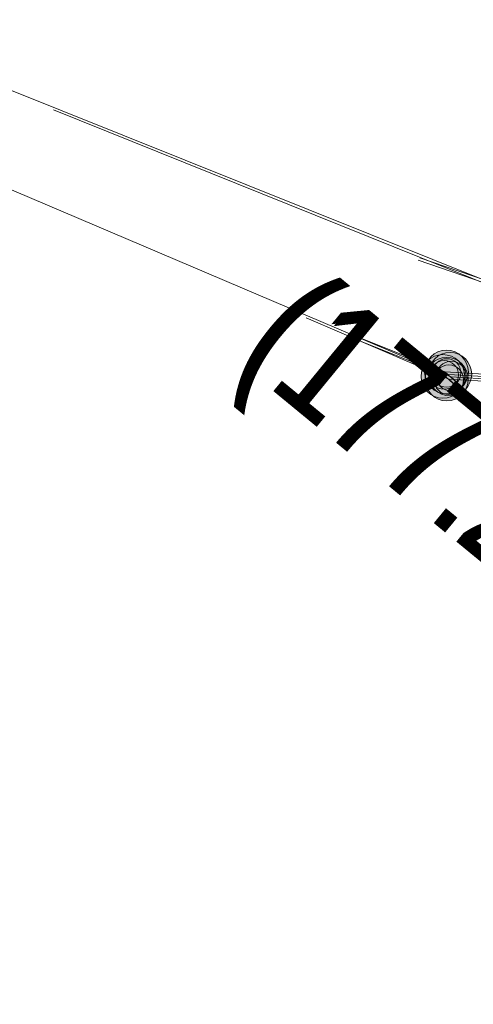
# Model space of a CAD drawing. Header units: metres. Extents: x -740 to 758, y -633 to 854.
# Tile 237 of 256: x -377.02 to -375.06, y 274.11 to 278.36. Entities that reach past the tile are written whole.
import ezdxf

# ---------------------------------------------------------------- set-up
doc = ezdxf.new("R2010")
doc.units = ezdxf.units.M
doc.header["$MEASUREMENT"] = 0
doc.linetypes.add('416_125', pattern=[0.5408, 0.416, -0.1248])
doc.layers.add('Strom.LOVION', color=7, linetype='Continuous')
doc.layers.add('StromBemass.LOVION', color=7, linetype='Continuous')
doc.styles.add('ERSTELLTER_STIL_1', font='arial.ttf')

msp = doc.modelspace()

# ---------------------------------------------------------------- hatches: boundary and pattern name
at = {"layer": 'StromBemass.LOVION', "linetype": 'Continuous', "lineweight": 13}
for points in [[(-375.0979, 276.7773), (-375.091, 276.7869), (-375.0853, 276.7974), (-375.081, 276.8084), (-375.0781, 276.8199), (-375.0766, 276.8317), (-375.0766, 276.8436), (-375.0782, 276.8554), (-375.0812, 276.8669), (-375.0856, 276.8779), (-375.0913, 276.8883), (-375.0983, 276.8979), (-375.1065, 276.9065), (-375.1157, 276.9141), (-375.1257, 276.9204), (-375.1365, 276.9254), (-375.1478, 276.9291), (-375.1595, 276.9312), (-375.1713, 276.932), (-375.1832, 276.9312), (-375.1948, 276.9289), (-375.2061, 276.9252), (-375.2169, 276.9201), (-375.2269, 276.9137), (-375.236, 276.9061), (-375.2441, 276.8974), (-375.2511, 276.8878), (-375.2568, 276.8774), (-375.2611, 276.8663), (-375.264, 276.8548), (-375.2655, 276.843), (-375.2654, 276.8311), (-375.2639, 276.8193), (-375.2609, 276.8078), (-375.2565, 276.7968), (-375.2507, 276.7864), (-375.2437, 276.7768), (-375.2356, 276.7682), (-375.2264, 276.7606), (-375.2163, 276.7543), (-375.2056, 276.7493), (-375.1943, 276.7457), (-375.1826, 276.7435), (-375.1707, 276.7428), (-375.1589, 276.7435), (-375.1472, 276.7458), (-375.1359, 276.7495), (-375.1252, 276.7546), (-375.1152, 276.761), (-375.1061, 276.7686)], [(-375.0834, 276.7686), (-375.0765, 276.7781), (-375.0709, 276.7884), (-375.0666, 276.7994), (-375.0637, 276.8108), (-375.0623, 276.8224), (-375.0623, 276.8342), (-375.0638, 276.8459), (-375.0668, 276.8572), (-375.0712, 276.8682), (-375.0769, 276.8784), (-375.0838, 276.8879), (-375.0919, 276.8965), (-375.101, 276.9039), (-375.1109, 276.9102), (-375.1216, 276.9152), (-375.1328, 276.9188), (-375.1443, 276.9209), (-375.156, 276.9216), (-375.1678, 276.9209), (-375.1793, 276.9186), (-375.1905, 276.9149), (-375.2011, 276.9099), (-375.211, 276.9036), (-375.22, 276.8961), (-375.2281, 276.8875), (-375.2349, 276.8779), (-375.2406, 276.8676), (-375.2449, 276.8567), (-375.2477, 276.8453), (-375.2492, 276.8336), (-375.2491, 276.8218), (-375.2476, 276.8102), (-375.2447, 276.7988), (-375.2403, 276.7879), (-375.2346, 276.7776), (-375.2277, 276.7681), (-375.2196, 276.7596), (-375.2105, 276.7521), (-375.2006, 276.7458), (-375.1899, 276.7409), (-375.1787, 276.7373), (-375.1672, 276.7351), (-375.1554, 276.7344), (-375.1437, 276.7352), (-375.1322, 276.7374), (-375.121, 276.7411), (-375.1104, 276.7461), (-375.1005, 276.7525), (-375.0914, 276.76)], [(-375.1136, 276.7586), (-375.1066, 276.7682), (-375.101, 276.7786), (-375.0966, 276.7897), (-375.0937, 276.8012), (-375.0923, 276.8129), (-375.0923, 276.8248), (-375.0938, 276.8365), (-375.0968, 276.848), (-375.1012, 276.859), (-375.107, 276.8694), (-375.114, 276.8789), (-375.1221, 276.8875), (-375.1313, 276.8951), (-375.1413, 276.9014), (-375.152, 276.9064), (-375.1633, 276.91), (-375.175, 276.9122), (-375.1868, 276.9129), (-375.1986, 276.9121), (-375.2103, 276.9099), (-375.2215, 276.9062), (-375.2322, 276.9011), (-375.2422, 276.8947), (-375.2513, 276.8871), (-375.2594, 276.8785), (-375.2663, 276.8689), (-375.272, 276.8585), (-375.2763, 276.8474), (-375.2793, 276.8359), (-375.2807, 276.8242), (-375.2807, 276.8123), (-375.2791, 276.8006), (-375.2762, 276.7891), (-375.2718, 276.7781), (-375.266, 276.7677), (-375.259, 276.7582), (-375.2509, 276.7495), (-375.2417, 276.742), (-375.2317, 276.7357), (-375.221, 276.7307), (-375.2097, 276.7271), (-375.198, 276.7249), (-375.1862, 276.7242), (-375.1744, 276.7249), (-375.1627, 276.7272), (-375.1515, 276.7309), (-375.1408, 276.736), (-375.1308, 276.7424), (-375.1217, 276.75)], [(-375.098, 276.7471), (-375.0911, 276.7566), (-375.0855, 276.7669), (-375.0812, 276.7779), (-375.0783, 276.7893), (-375.0769, 276.8009), (-375.0769, 276.8127), (-375.0784, 276.8244), (-375.0814, 276.8357), (-375.0857, 276.8467), (-375.0914, 276.8569), (-375.0984, 276.8664), (-375.1065, 276.875), (-375.1155, 276.8824), (-375.1255, 276.8887), (-375.1361, 276.8937), (-375.1473, 276.8973), (-375.1589, 276.8995), (-375.1706, 276.9002), (-375.1824, 276.8994), (-375.1939, 276.8971), (-375.2051, 276.8935), (-375.2157, 276.8884), (-375.2256, 276.8821), (-375.2346, 276.8746), (-375.2427, 276.866), (-375.2495, 276.8564), (-375.2552, 276.8461), (-375.2595, 276.8352), (-375.2624, 276.8238), (-375.2638, 276.8121), (-375.2638, 276.8003), (-375.2622, 276.7887), (-375.2593, 276.7773), (-375.2549, 276.7664), (-375.2492, 276.7561), (-375.2423, 276.7466), (-375.2342, 276.7381), (-375.2251, 276.7306), (-375.2152, 276.7243), (-375.2045, 276.7194), (-375.1933, 276.7158), (-375.1818, 276.7136), (-375.17, 276.7129), (-375.1583, 276.7137), (-375.1468, 276.7159), (-375.1356, 276.7196), (-375.125, 276.7246), (-375.1151, 276.731), (-375.106, 276.7385)], [(-375.1332, 276.7855), (-375.1286, 276.7918), (-375.1249, 276.7986), (-375.1221, 276.8059), (-375.1202, 276.8134), (-375.1192, 276.8211), (-375.1192, 276.8289), (-375.1202, 276.8366), (-375.1222, 276.8441), (-375.1251, 276.8513), (-375.1288, 276.8581), (-375.1334, 276.8644), (-375.1388, 276.87), (-375.1448, 276.875), (-375.1513, 276.8791), (-375.1584, 276.8824), (-375.1658, 276.8848), (-375.1734, 276.8862), (-375.1812, 276.8867), (-375.1889, 276.8861), (-375.1965, 276.8847), (-375.2039, 276.8822), (-375.2109, 276.8789), (-375.2175, 276.8747), (-375.2235, 276.8698), (-375.2288, 276.8641), (-375.2333, 276.8578), (-375.237, 276.851), (-375.2399, 276.8437), (-375.2418, 276.8362), (-375.2427, 276.8285), (-375.2427, 276.8207), (-375.2417, 276.813), (-375.2397, 276.8055), (-375.2368, 276.7983), (-375.2331, 276.7915), (-375.2285, 276.7852), (-375.2232, 276.7796), (-375.2172, 276.7746), (-375.2106, 276.7705), (-375.2035, 276.7672), (-375.1962, 276.7648), (-375.1885, 276.7634), (-375.1808, 276.7629), (-375.173, 276.7635), (-375.1654, 276.7649), (-375.158, 276.7674), (-375.151, 276.7707), (-375.1444, 276.7749), (-375.1385, 276.7798)], [(-375.1226, 276.7946), (-375.1181, 276.8008), (-375.1144, 276.8076), (-375.1116, 276.8148), (-375.1097, 276.8222), (-375.1088, 276.8299), (-375.1088, 276.8376), (-375.1098, 276.8452), (-375.1117, 276.8527), (-375.1146, 276.8599), (-375.1183, 276.8666), (-375.1229, 276.8728), (-375.1282, 276.8784), (-375.1341, 276.8833), (-375.1407, 276.8874), (-375.1476, 276.8907), (-375.155, 276.893), (-375.1625, 276.8945), (-375.1702, 276.8949), (-375.1779, 276.8944), (-375.1855, 276.8929), (-375.1928, 276.8905), (-375.1998, 276.8872), (-375.2063, 276.8831), (-375.2122, 276.8782), (-375.2175, 276.8725), (-375.222, 276.8663), (-375.2257, 276.8595), (-375.2285, 276.8523), (-375.2304, 276.8449), (-375.2313, 276.8372), (-375.2313, 276.8295), (-375.2303, 276.8219), (-375.2284, 276.8144), (-375.2255, 276.8072), (-375.2218, 276.8005), (-375.2172, 276.7943), (-375.2119, 276.7887), (-375.206, 276.7838), (-375.1994, 276.7797), (-375.1925, 276.7764), (-375.1851, 276.7741), (-375.1775, 276.7726), (-375.1698, 276.7722), (-375.1622, 276.7727), (-375.1546, 276.7742), (-375.1473, 276.7766), (-375.1403, 276.7799), (-375.1338, 276.784), (-375.1279, 276.7889)], [(-375.1006, 276.7786), (-375.0959, 276.7851), (-375.092, 276.7923), (-375.0891, 276.7998), (-375.0871, 276.8076), (-375.0861, 276.8157), (-375.0861, 276.8238), (-375.0872, 276.8318), (-375.0892, 276.8396), (-375.0922, 276.8471), (-375.0961, 276.8542), (-375.1009, 276.8608), (-375.1065, 276.8666), (-375.1127, 276.8718), (-375.1196, 276.8761), (-375.1269, 276.8795), (-375.1346, 276.882), (-375.1426, 276.8835), (-375.1506, 276.884), (-375.1587, 276.8834), (-375.1667, 276.8819), (-375.1744, 276.8794), (-375.1817, 276.8759), (-375.1885, 276.8715), (-375.1947, 276.8664), (-375.2002, 276.8604), (-375.205, 276.8539), (-375.2088, 276.8468), (-375.2118, 276.8392), (-375.2138, 276.8314), (-375.2148, 276.8233), (-375.2148, 276.8153), (-375.2137, 276.8072), (-375.2117, 276.7994), (-375.2087, 276.7919), (-375.2047, 276.7848), (-375.2, 276.7783), (-375.1944, 276.7724), (-375.1882, 276.7672), (-375.1813, 276.7629), (-375.174, 276.7595), (-375.1663, 276.757), (-375.1583, 276.7555), (-375.1502, 276.755), (-375.1421, 276.7556), (-375.1342, 276.7571), (-375.1265, 276.7597), (-375.1192, 276.7631), (-375.1124, 276.7675), (-375.1062, 276.7727)], [(-375.1115, 276.7633), (-375.1068, 276.7698), (-375.103, 276.7769), (-375.1, 276.7844), (-375.0981, 276.7921), (-375.0971, 276.8001), (-375.0971, 276.8082), (-375.0981, 276.8161), (-375.1002, 276.8239), (-375.1032, 276.8314), (-375.1071, 276.8384), (-375.1118, 276.8449), (-375.1173, 276.8507), (-375.1235, 276.8559), (-375.1303, 276.8601), (-375.1376, 276.8635), (-375.1453, 276.866), (-375.1532, 276.8675), (-375.1612, 276.868), (-375.1692, 276.8674), (-375.1771, 276.8659), (-375.1848, 276.8634), (-375.192, 276.8599), (-375.1988, 276.8556), (-375.205, 276.8505), (-375.2105, 276.8446), (-375.2152, 276.8381), (-375.219, 276.831), (-375.2219, 276.8235), (-375.2239, 276.8157), (-375.2249, 276.8078), (-375.2249, 276.7997), (-375.2238, 276.7917), (-375.2218, 276.784), (-375.2188, 276.7765), (-375.2149, 276.7695), (-375.2102, 276.763), (-375.2047, 276.7571), (-375.1985, 276.752), (-375.1917, 276.7477), (-375.1844, 276.7443), (-375.1767, 276.7419), (-375.1688, 276.7404), (-375.1608, 276.7399), (-375.1528, 276.7405), (-375.1449, 276.742), (-375.1372, 276.7445), (-375.13, 276.7479), (-375.1232, 276.7523), (-375.117, 276.7574)]]:
    msp.add_hatch(color=7, dxfattribs=at).paths.add_polyline_path(points)

# ---------------------------------------------------------------- linework, layer by layer
at = {"layer": 'Strom.LOVION', "color": 194, "linetype": 'Continuous', "lineweight": 18}
for points in [[(-442.9871, 284.5636), (-430.2486, 281.3905), (-429.1339, 281.1743), (-427.7539, 281.1171), (-415.5656, 281.3039), (-399.0158, 281.6215), (-389.708, 281.6449), (-379.9841, 279.2263), (-374.9395, 277.2072), (-372.4362, 274.8806), (-370.1145, 271.8417), (-369.8873, 271.3319)], [(-443.0623, 284.2755), (-430.3577, 280.9956), (-429.227, 280.7662), (-427.7592, 280.7176), (-415.6455, 280.9119), (-398.9815, 281.2702), (-389.7661, 281.1811), (-380.1018, 278.9192), (-375.1525, 276.8169), (-373.0303, 274.9112), (-370.5565, 271.828), (-370.1647, 270.9944)], [(-376.8704, 277.9699), (-374.9476, 277.1973), (-372.4443, 274.8707), (-371.3104, 273.4003)], [(-375.2938, 277.3203), (-374.9575, 277.2055), (-372.4703, 274.892), (-371.3364, 273.4217)], [(-375.2857, 277.3302), (-374.9494, 277.2153), (-372.4622, 274.9019), (-370.1244, 271.8498), (-368.3884, 267.9999), (-368.2636, 266.8742), (-368.1892, 266.113), (-368.2301, 265.4736), (-368.2371, 264.9409), (-368.3432, 263.305), (-368.3266, 262.8337), (-368.064, 261.8101), (-367.4041, 261.1062), (-366.7199, 260.7593), (-366.0862, 260.7769)], [(-375.7777, 277.0718), (-375.1607, 276.807), (-373.0384, 274.9013), (-372.8531, 274.6682)], [(-375.5712, 276.9829), (-375.1866, 276.8284), (-373.0644, 274.9226), (-372.879, 274.6895)], [(-375.5631, 276.9928), (-375.1785, 276.8383), (-373.0563, 274.9325), (-370.5664, 271.8361), (-368.6915, 267.926), (-368.4612, 266.1751), (-368.4293, 265.395), (-368.9094, 260.028), (-369.6448, 255.7592), (-369.6408, 246.9519), (-369.5745, 245.8205), (-369.232, 245.189), (-368.5078, 244.4322), (-367.7065, 244.0968), (-366.9982, 244.1069)]]:
    msp.add_lwpolyline(points, dxfattribs=at)
at = {"layer": 'StromBemass.LOVION', "color": 7, "linetype": '416_125', "lineweight": 13}
for points in [[(-375.1785, 276.8383), (-373.2762, 276.7287)], [(-375.1866, 276.8284), (-373.2843, 276.7188), (-373.3611, 275.0857)], [(-375.1607, 276.807), (-373.2584, 276.6975), (-373.3352, 275.0644)], [(-375.1525, 276.8169), (-373.2503, 276.7074), (-373.342, 274.925)]]:
    msp.add_lwpolyline(points, dxfattribs=at)
at = {"layer": 'StromBemass.LOVION', "color": 7, "linetype": 'Continuous', "lineweight": 13}
for centre, radius in [((-375.171, 276.8374), 0.0946), ((-375.1557, 276.828), 0.0936), ((-375.1865, 276.8185), 0.0944), ((-375.1703, 276.8065), 0.0936), ((-375.181, 276.8248), 0.0619), ((-375.17, 276.8336), 0.0614), ((-375.1504, 276.8195), 0.0645), ((-375.161, 276.8039), 0.064)]:
    msp.add_circle(centre, radius, dxfattribs=at)

# ---------------------------------------------------------------- texts
at = {"layer": 'Strom.LOVION', "color": 1, "linetype": 'Continuous', "lineweight": 18, "attachment_point": 7, "rotation": 320.5841, "style": 'ERSTELLTER_STIL_1'}
for insert, char_height in [((-376.1901, 276.7696), 0.533544), ((-376.1802, 276.7614), 0.533546)]:
    msp.add_mtext('{\\A1;\\W0.71558x;(177.2)}', dxfattribs=dict(at, insert=insert, char_height=char_height))

doc.saveas('drawing.dxf')
